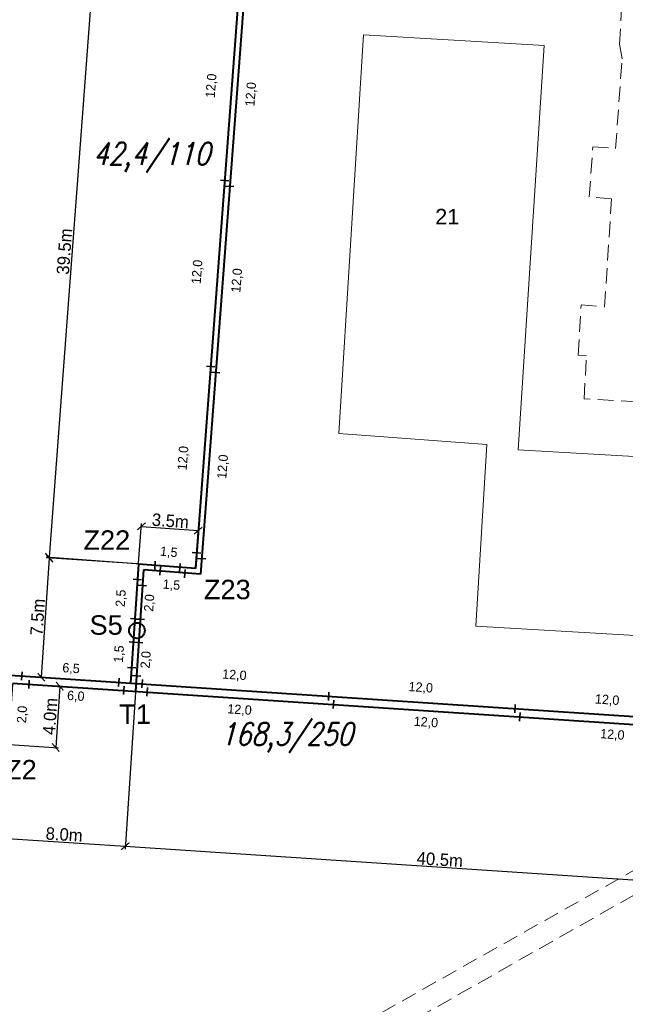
# Model space of a CAD drawing. Extents: x 6567519 to 6569315, y 5583523 to 5585607.
# Tile 10 of 67: x 6568310 to 6568349, y 5583983 to 5584046. Entities that reach past the tile are written whole.
import ezdxf
from ezdxf.enums import TextEntityAlignment as Align

# ---------------------------------------------------------------- set-up
doc = ezdxf.new("R2010")
doc.units = 0
doc.header["$PDSIZE"] = 0.75
doc.linetypes.add('GAK', pattern=[3.5, 2, -0.7, 0.1, -0.7])
doc.linetypes.add('PRZER2-1', pattern=[3, 2, -1])
doc.layers.get('0').update_dxf_attribs({"linetype": 'CONTINUOUS', "lineweight": 13})
doc.layers.get('Defpoints').update_dxf_attribs({"linetype": 'CONTINUOUS'})
for name, color, linetype, lineweight in [('alarm', 51, 'CONTINUOUS', 50), ('GEPADR_O', 7, 'CONTINUOUS', 18), ('GESBZO', 7, 'CONTINUOUS', 50), ('GSSKOD', 7, 'PRZER2-1', 18), ('siec', 7, 'GAK', 70)]:
    doc.layers.add(name, color=color, linetype=linetype, lineweight=lineweight)
doc.styles.add('GEO-INFO', font='arial.ttf')
doc.styles.add('UZBROJENIE', font='SIMPLEX.shx', dxfattribs={"width": 0.8, "oblique": 15.00003, "height": 0.9})
doc.dimstyles.new('Kopia Standard', dxfattribs={"dimtxt": 0.6, "dimasz": 0.5, "dimexe": 0.18, "dimexo": 0.0625, "dimgap": 0.09, "dimtad": 1, "dimdec": 1, "dimrnd": 0.5, "dimzin": 0, "dimtxsty": 'Standard', "dimblk": 'ARCHTICK', "dimcen": 0.09, "dimse1": 1, "dimse2": 1, "dimsd1": 1, "dimsd2": 1, "dimadec": 0, "dimazin": 0, "dimtfac": 1, "dimtdec": 1, "dimtofl": 0, "dimtmove": 0, "dimatfit": 3, "dimfxl": 0, "dimtolj": 1, "dimtzin": 0, "dimarcsym": 0})
doc.dimstyles.new('Kopii (2) z Standard', dxfattribs={"dimtxt": 0.8, "dimasz": 0.5, "dimexe": 0.18, "dimexo": 0.0625, "dimgap": 0.09, "dimtad": 1, "dimdec": 1, "dimrnd": 0.5, "dimzin": 0, "dimdsep": 46, "dimtxsty": 'Standard', "dimblk": 'ARCHTICK', "dimcen": 0.09, "dimadec": 0, "dimazin": 0, "dimtfac": 1, "dimtdec": 1, "dimtofl": 0, "dimtmove": 0, "dimatfit": 3, "dimfxl": 0, "dimtolj": 1, "dimtzin": 0, "dimarcsym": 0})

# ---------------------------------------------------------------- blocks, each defined once
blk = doc.blocks.new('_ArchTick')
at = {"color": 0, "linetype": 'ByBlock', "const_width": 0.15}
blk.add_lwpolyline([(-0.5, -0.5), (0.5, 0.5)], dxfattribs=at)
blk = doc.blocks.new('*D46')
at = {"layer": 'Defpoints', "color": 0, "linetype": 'ByBlock', "lineweight": 20}
for p in [(6568324.095, 5584050.134), (6568311.732, 5584011.608), (6568321.132, 5584010.898)]:
    blk.add_point(p, dxfattribs=at)
at = {"layer": 'siec', "color": 0, "linetype": 'ByBlock', "lineweight": -2}
for p, q in [((6568314.695, 5584050.844), (6568311.732, 5584011.608)), ((6568324.033, 5584050.139), (6568314.516, 5584050.857)), ((6568321.07, 5584010.903), (6568311.553, 5584011.621))]:
    blk.add_line(p, q, dxfattribs=at)
at = {"layer": 'siec', "color": 0, "linetype": 'ByBlock', "lineweight": -2, "xscale": 0.5, "yscale": 0.5, "zscale": 0.5}
for p, rotation in [((6568314.695, 5584050.844), 85.6814196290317), ((6568311.732, 5584011.608), 265.6814196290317)]:
    blk.add_blockref('_ArchTick', p, dxfattribs=dict(at, rotation=rotation))
at = {"layer": 'siec', "color": 0, "linetype": 'ByBlock', "lineweight": 20, "insert": (6568312.725, 5584031.263), "char_height": 0.8, "attachment_point": 5, "rotation": 85.68142}
blk.add_mtext('\\A1;39.5m', dxfattribs=at)
blk = doc.blocks.new('*D47')
at = {"layer": 'Defpoints', "color": 0, "linetype": 'ByBlock', "lineweight": 20}
for p in [(6568321.315, 5584013.322), (6568317.481, 5584011.174), (6568321.132, 5584010.898)]:
    blk.add_point(p, dxfattribs=at)
at = {"layer": 'siec', "color": 0, "linetype": 'ByBlock', "lineweight": -2}
for p, q in [((6568317.486, 5584011.236), (6568317.678, 5584013.777)), ((6568317.664, 5584013.597), (6568321.315, 5584013.322)), ((6568321.137, 5584010.96), (6568321.328, 5584013.501))]:
    blk.add_line(p, q, dxfattribs=at)
at = {"layer": 'siec', "color": 0, "linetype": 'ByBlock', "lineweight": -2, "xscale": 0.5, "yscale": 0.5, "zscale": 0.5}
for p, rotation in [((6568317.664, 5584013.597), 175.6843530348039), ((6568321.315, 5584013.322), 355.6843530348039)]:
    blk.add_blockref('_ArchTick', p, dxfattribs=dict(at, rotation=rotation))
at = {"layer": 'siec', "color": 0, "linetype": 'ByBlock', "lineweight": 20, "insert": (6568319.527, 5584013.948), "char_height": 0.8, "attachment_point": 5, "rotation": 355.68435}
blk.add_mtext('\\A1;3.5m', dxfattribs=at)
blk = doc.blocks.new('*D48')
at = {"layer": 'Defpoints', "color": 0, "linetype": 'ByBlock', "lineweight": 20}
for p in [(6568317.481, 5584011.174), (6568311.236, 5584003.899), (6568316.972, 5584003.518)]:
    blk.add_point(p, dxfattribs=at)
at = {"layer": 'siec', "color": 0, "linetype": 'ByBlock', "lineweight": -2}
for p, q in [((6568311.745, 5584011.555), (6568311.236, 5584003.899)), ((6568317.419, 5584011.178), (6568311.566, 5584011.567)), ((6568316.91, 5584003.522), (6568311.056, 5584003.911))]:
    blk.add_line(p, q, dxfattribs=at)
at = {"layer": 'siec', "color": 0, "linetype": 'ByBlock', "lineweight": -2, "xscale": 0.5, "yscale": 0.5, "zscale": 0.5}
for p, rotation in [((6568311.745, 5584011.555), 86.19354322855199), ((6568311.236, 5584003.899), 266.193543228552)]:
    blk.add_blockref('_ArchTick', p, dxfattribs=dict(at, rotation=rotation))
at = {"layer": 'siec', "color": 0, "linetype": 'ByBlock', "lineweight": 20, "insert": (6568311.002, 5584007.76), "char_height": 0.8, "attachment_point": 5, "rotation": 86.19354}
blk.add_mtext('\\A1;7.5m', dxfattribs=at)
blk = doc.blocks.new('*D51')
at = {"layer": 'Defpoints', "color": 0, "linetype": 'ByBlock', "lineweight": 20}
for p in [(6568309.384, 5584003.522), (6568309.122, 5583999.583), (6568312.162, 5583999.381)]:
    blk.add_point(p, dxfattribs=at)
at = {"layer": 'siec', "color": 0, "linetype": 'ByBlock', "lineweight": -2}
for p, q in [((6568309.446, 5584003.517), (6568312.604, 5584003.307)), ((6568312.424, 5584003.319), (6568312.162, 5583999.381)), ((6568309.184, 5583999.579), (6568312.342, 5583999.369))]:
    blk.add_line(p, q, dxfattribs=at)
at = {"layer": 'siec', "color": 0, "linetype": 'ByBlock', "lineweight": -2, "xscale": 0.5, "yscale": 0.5, "zscale": 0.5}
for p, rotation in [((6568312.424, 5584003.319), 86.19354326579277), ((6568312.162, 5583999.381), 266.1935432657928)]:
    blk.add_blockref('_ArchTick', p, dxfattribs=dict(at, rotation=rotation))
at = {"layer": 'siec', "color": 0, "linetype": 'ByBlock', "lineweight": 20, "insert": (6568311.804, 5584001.383), "char_height": 0.8, "attachment_point": 5, "rotation": 86.19354}
blk.add_mtext('\\A1;4.0m', dxfattribs=at)
blk = doc.blocks.new('*D52')
at = {"layer": 'Defpoints', "color": 0, "linetype": 'ByBlock', "lineweight": 20}
for p in [(6568309.384, 5584003.522), (6568317.288, 5584002.996), (6568316.626, 5583993.037)]:
    blk.add_point(p, dxfattribs=at)
at = {"layer": 'siec', "color": 0, "linetype": 'ByBlock', "lineweight": -2}
for p, q in [((6568309.379, 5584003.459), (6568308.709, 5583993.383)), ((6568317.284, 5584002.933), (6568316.614, 5583992.857)), ((6568308.721, 5583993.563), (6568316.626, 5583993.037))]:
    blk.add_line(p, q, dxfattribs=at)
at = {"layer": 'siec', "color": 0, "linetype": 'ByBlock', "lineweight": -2, "xscale": 0.5, "yscale": 0.5, "zscale": 0.5}
for p, rotation in [((6568308.721, 5583993.563), 176.1935432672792), ((6568316.626, 5583993.037), 356.1935432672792)]:
    blk.add_blockref('_ArchTick', p, dxfattribs=dict(at, rotation=rotation))
at = {"layer": 'siec', "color": 0, "linetype": 'ByBlock', "lineweight": 20, "insert": (6568312.706, 5583993.789), "char_height": 0.8, "attachment_point": 5, "rotation": 356.19354}
blk.add_mtext('\\A1;8.0m', dxfattribs=at)
blk = doc.blocks.new('*D53')
at = {"layer": 'Defpoints', "color": 0, "linetype": 'ByBlock', "lineweight": 20}
for p in [(6568317.288, 5584002.996), (6568357.648, 5584000.31), (6568356.985, 5583990.352)]:
    blk.add_point(p, dxfattribs=at)
at = {"layer": 'siec', "color": 0, "linetype": 'ByBlock', "lineweight": -2}
for p, q in [((6568317.284, 5584002.933), (6568316.614, 5583992.857)), ((6568357.643, 5584000.248), (6568356.973, 5583990.172)), ((6568316.626, 5583993.037), (6568356.985, 5583990.352))]:
    blk.add_line(p, q, dxfattribs=at)
at = {"layer": 'siec', "color": 0, "linetype": 'ByBlock', "lineweight": -2, "xscale": 0.5, "yscale": 0.5, "zscale": 0.5}
for p, rotation in [((6568316.626, 5583993.037), 176.1935432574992), ((6568356.985, 5583990.352), 356.1935432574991)]:
    blk.add_blockref('_ArchTick', p, dxfattribs=dict(at, rotation=rotation))
at = {"layer": 'siec', "color": 0, "linetype": 'ByBlock', "lineweight": 20, "insert": (6568336.838, 5583992.183), "char_height": 0.8, "attachment_point": 5, "rotation": 356.19354}
blk.add_mtext('\\A1;40.5m', dxfattribs=at)
blk = doc.blocks.new('*D146')
at = {"layer": 'Defpoints', "color": 0, "linetype": 'ByBlock', "lineweight": 20}
for p in [(6568324.242, 5584047.418), (6568323.339, 5584035.452), (6568324.726, 5584035.347)]:
    blk.add_point(p, dxfattribs=at)
at = {"layer": 'siec', "color": 0, "linetype": 'ByBlock', "lineweight": 20, "insert": (6568324.739, 5584041.363), "char_height": 0.6, "attachment_point": 5, "rotation": 85.68435}
blk.add_mtext('\\A1;12,0', dxfattribs=at)
blk = doc.blocks.new('*D147')
at = {"layer": 'Defpoints', "color": 0, "linetype": 'ByBlock', "lineweight": 20}
for p in [(6568323.081, 5584047.861), (6568323.917, 5584047.798), (6568323.014, 5584035.832)]:
    blk.add_point(p, dxfattribs=at)
at = {"layer": 'siec', "color": 0, "linetype": 'ByBlock', "lineweight": 20, "insert": (6568322.191, 5584041.911), "char_height": 0.6, "attachment_point": 5, "rotation": 85.68435}
blk.add_mtext('\\A1;12,0', dxfattribs=at)
blk = doc.blocks.new('*D148')
at = {"layer": 'Defpoints', "color": 0, "linetype": 'ByBlock', "lineweight": 20}
for p in [(6568323.339, 5584035.452), (6568322.436, 5584023.486), (6568323.823, 5584023.381)]:
    blk.add_point(p, dxfattribs=at)
at = {"layer": 'siec', "color": 0, "linetype": 'ByBlock', "lineweight": 20, "insert": (6568323.836, 5584029.397), "char_height": 0.6, "attachment_point": 5, "rotation": 85.68435}
blk.add_mtext('\\A1;12,0', dxfattribs=at)
blk = doc.blocks.new('*D149')
at = {"layer": 'Defpoints', "color": 0, "linetype": 'ByBlock', "lineweight": 20}
for p in [(6568322.178, 5584035.895), (6568323.014, 5584035.832), (6568322.111, 5584023.866)]:
    blk.add_point(p, dxfattribs=at)
at = {"layer": 'siec', "color": 0, "linetype": 'ByBlock', "lineweight": 20, "insert": (6568321.288, 5584029.945), "char_height": 0.6, "attachment_point": 5, "rotation": 85.68435}
blk.add_mtext('\\A1;12,0', dxfattribs=at)
blk = doc.blocks.new('*D150')
at = {"layer": 'Defpoints', "color": 0, "linetype": 'ByBlock', "lineweight": 20}
for p in [(6568322.436, 5584023.486), (6568321.533, 5584011.52), (6568322.92, 5584011.415)]:
    blk.add_point(p, dxfattribs=at)
at = {"layer": 'siec', "color": 0, "linetype": 'ByBlock', "lineweight": 20, "insert": (6568322.933, 5584017.431), "char_height": 0.6, "attachment_point": 5, "rotation": 85.68435}
blk.add_mtext('\\A1;12,0', dxfattribs=at)
blk = doc.blocks.new('*D151')
at = {"layer": 'Defpoints', "color": 0, "linetype": 'ByBlock', "lineweight": 20}
for p in [(6568321.275, 5584023.929), (6568322.111, 5584023.866), (6568321.208, 5584011.9)]:
    blk.add_point(p, dxfattribs=at)
at = {"layer": 'siec', "color": 0, "linetype": 'ByBlock', "lineweight": 20, "insert": (6568320.385, 5584017.979), "char_height": 0.6, "attachment_point": 5, "rotation": 85.68435}
blk.add_mtext('\\A1;12,0', dxfattribs=at)
blk = doc.blocks.new('*D152')
at = {"layer": 'Defpoints', "color": 0, "linetype": 'ByBlock', "lineweight": 20}
for p in [(6568317.147, 5584006.148), (6568316.652, 5584004.541), (6568317.039, 5584004.516)]:
    blk.add_point(p, dxfattribs=at)
at = {"layer": 'siec', "color": 0, "linetype": 'ByBlock', "lineweight": 20, "insert": (6568316.268, 5584005.387), "char_height": 0.6, "attachment_point": 5, "rotation": 86.19354}
blk.add_mtext('\\A1;1,5', dxfattribs=at)
blk = doc.blocks.new('*D153')
at = {"layer": 'Defpoints', "color": 0, "linetype": 'ByBlock', "lineweight": 20}
for p in [(6568317.498, 5584006.125), (6568317.351, 5584003.994), (6568318.357, 5584003.924)]:
    blk.add_point(p, dxfattribs=at)
at = {"layer": 'siec', "color": 0, "linetype": 'ByBlock', "lineweight": 20, "insert": (6568317.992, 5584005.02), "char_height": 0.6, "attachment_point": 5, "rotation": 86.03856}
blk.add_mtext('\\A1;2,0', dxfattribs=at)
blk = doc.blocks.new('*D154')
at = {"layer": 'Defpoints', "color": 0, "linetype": 'ByBlock', "lineweight": 20}
for p in [(6568317.415, 5584010.176), (6568316.743, 5584007.679), (6568317.247, 5584007.645)]:
    blk.add_point(p, dxfattribs=at)
at = {"layer": 'siec', "color": 0, "linetype": 'ByBlock', "lineweight": 20, "insert": (6568316.388, 5584008.973), "char_height": 0.6, "attachment_point": 5, "rotation": 86.19354}
blk.add_mtext('\\A1;2,5', dxfattribs=at)
blk = doc.blocks.new('*D155')
at = {"layer": 'Defpoints', "color": 0, "linetype": 'ByBlock', "lineweight": 20}
for p in [(6568317.741, 5584009.8), (6568317.59, 5584007.621), (6568318.58, 5584007.553)]:
    blk.add_point(p, dxfattribs=at)
at = {"layer": 'siec', "color": 0, "linetype": 'ByBlock', "lineweight": 20, "insert": (6568318.216, 5584008.673), "char_height": 0.6, "attachment_point": 5, "rotation": 86.03856}
blk.add_mtext('\\A1;2,0', dxfattribs=at)
blk = doc.blocks.new('*D156')
at = {"layer": 'Defpoints', "color": 0, "linetype": 'ByBlock', "lineweight": 20}
for p in [(6568320.178, 5584011.391), (6568318.542, 5584011.094), (6568320.133, 5584010.937)]:
    blk.add_point(p, dxfattribs=at)
at = {"layer": 'siec', "color": 0, "linetype": 'ByBlock', "lineweight": 20, "insert": (6568319.425, 5584011.907), "char_height": 0.6, "attachment_point": 5, "rotation": 354.39391}
blk.add_mtext('\\A1;1,5', dxfattribs=at)
blk = doc.blocks.new('*D157')
at = {"layer": 'Defpoints', "color": 0, "linetype": 'ByBlock', "lineweight": 20}
for p in [(6568318.868, 5584010.723), (6568320.461, 5584010.598), (6568320.359, 5584009.295)]:
    blk.add_point(p, dxfattribs=at)
at = {"layer": 'siec', "color": 0, "linetype": 'ByBlock', "lineweight": 20, "insert": (6568319.597, 5584009.796), "char_height": 0.6, "attachment_point": 5, "rotation": 355.51169}
blk.add_mtext('\\A1;1,5', dxfattribs=at)
blk = doc.blocks.new('*D176')
at = {"layer": 'Defpoints', "color": 0, "linetype": 'ByBlock', "lineweight": 20}
for p in [(6568309.98, 5584003.989), (6568316.238, 5584003.782), (6568316.224, 5584003.568)]:
    blk.add_point(p, dxfattribs=at)
at = {"layer": 'siec', "color": 0, "linetype": 'ByBlock', "lineweight": 20, "insert": (6568313.146, 5584004.431), "char_height": 0.6, "attachment_point": 5, "rotation": 356.14056}
blk.add_mtext('\\A1;6,5', dxfattribs=at)
blk = doc.blocks.new('*D177')
at = {"layer": 'Defpoints', "color": 0, "linetype": 'ByBlock', "lineweight": 20}
for p in [(6568310.446, 5584003.463), (6568316.54, 5584003.053), (6568310.375, 5584002.416)]:
    blk.add_point(p, dxfattribs=at)
at = {"layer": 'siec', "color": 0, "linetype": 'ByBlock', "lineweight": 20, "insert": (6568313.452, 5584002.65), "char_height": 0.6, "attachment_point": 5, "rotation": 356.14623}
blk.add_mtext('\\A1;6,0', dxfattribs=at)
blk = doc.blocks.new('*D186')
at = {"layer": 'Defpoints', "color": 0, "linetype": 'ByBlock', "lineweight": 20}
for p in [(6568341.668, 5584001.875), (6568353.64, 5584001.068), (6568353.673, 5584001.556)]:
    blk.add_point(p, dxfattribs=at)
at = {"layer": 'siec', "color": 0, "linetype": 'ByBlock', "lineweight": 20, "insert": (6568347.585, 5584002.407), "char_height": 0.6, "attachment_point": 5, "rotation": 356.14623}
blk.add_mtext('\\A1;12,0', dxfattribs=at)
blk = doc.blocks.new('*D187')
at = {"layer": 'Defpoints', "color": 0, "linetype": 'ByBlock', "lineweight": 20}
for p in [(6568341.984, 5584001.362), (6568353.957, 5584000.556), (6568341.902, 5584000.138)]:
    blk.add_point(p, dxfattribs=at)
at = {"layer": 'siec', "color": 0, "linetype": 'ByBlock', "lineweight": 20, "insert": (6568347.918, 5584000.173), "char_height": 0.6, "attachment_point": 5, "rotation": 356.14623}
blk.add_mtext('\\A1;12,0', dxfattribs=at)
blk = doc.blocks.new('*D188')
at = {"layer": 'Defpoints', "color": 0, "linetype": 'ByBlock', "lineweight": 20}
for p in [(6568329.694, 5584002.671), (6568341.7, 5584002.352), (6568341.667, 5584001.864)]:
    blk.add_point(p, dxfattribs=at)
at = {"layer": 'siec', "color": 0, "linetype": 'ByBlock', "lineweight": 20, "insert": (6568335.612, 5584003.203), "char_height": 0.6, "attachment_point": 5, "rotation": 356.14623}
blk.add_mtext('\\A1;12,0', dxfattribs=at)
blk = doc.blocks.new('*D189')
at = {"layer": 'Defpoints', "color": 0, "linetype": 'ByBlock', "lineweight": 20}
for p in [(6568330.011, 5584002.158), (6568341.984, 5584001.352), (6568329.928, 5584000.933)]:
    blk.add_point(p, dxfattribs=at)
at = {"layer": 'siec', "color": 0, "linetype": 'ByBlock', "lineweight": 20, "insert": (6568335.944, 5584000.969), "char_height": 0.6, "attachment_point": 5, "rotation": 356.14623}
blk.add_mtext('\\A1;12,0', dxfattribs=at)
blk = doc.blocks.new('*D190')
at = {"layer": 'Defpoints', "color": 0, "linetype": 'ByBlock', "lineweight": 20}
for p in [(6568317.721, 5584003.475), (6568329.727, 5584003.156), (6568329.694, 5584002.668)]:
    blk.add_point(p, dxfattribs=at)
at = {"layer": 'siec', "color": 0, "linetype": 'ByBlock', "lineweight": 20, "insert": (6568323.639, 5584004.007), "char_height": 0.6, "attachment_point": 5, "rotation": 356.14623}
blk.add_mtext('\\A1;12,0', dxfattribs=at)
blk = doc.blocks.new('*D191')
at = {"layer": 'Defpoints', "color": 0, "linetype": 'ByBlock', "lineweight": 20}
for p in [(6568318.038, 5584002.963), (6568317.955, 5584001.738), (6568330.011, 5584002.156)]:
    blk.add_point(p, dxfattribs=at)
at = {"layer": 'siec', "color": 0, "linetype": 'ByBlock', "lineweight": 20, "insert": (6568323.971, 5584001.773), "char_height": 0.6, "attachment_point": 5, "rotation": 356.14623}
blk.add_mtext('\\A1;12,0', dxfattribs=at)
blk = doc.blocks.new('*D201')
at = {"layer": 'Defpoints', "color": 0, "linetype": 'ByBlock', "lineweight": 20}
for p in [(6568309.308, 5584002.524), (6568309.188, 5584000.581), (6568310.426, 5584000.504)]:
    blk.add_point(p, dxfattribs=at)
at = {"layer": 'siec', "color": 0, "linetype": 'ByBlock', "lineweight": 20, "insert": (6568310.047, 5584001.503), "char_height": 0.6, "attachment_point": 5, "rotation": 86.45505}
blk.add_mtext('\\A1;2,0', dxfattribs=at)

msp = doc.modelspace()

# ---------------------------------------------------------------- linework, layer by layer
at = {"layer": 'GESBZO', "color": 7, "linetype": 'Continuous', "lineweight": 20, "elevation": 10.18}
msp.add_lwpolyline([(6568343.55, 5584044.5), (6568341.86, 5584018.52), (6568365.36, 5584017.17), (6568364.76, 5584005.69), (6568339.15, 5584007.19), (6568339.86, 5584018.86), (6568330.35, 5584019.57), (6568331.94, 5584045.19)], close=True, dxfattribs=at)
at = {"layer": 'GSSKOD', "color": 7, "linetype": 'PRZER2-1', "lineweight": 20, "ltscale": 0.5, "elevation": 10.18}
for points in [[(6568349.49, 5584021.61), (6568346.11, 5584021.79), (6568346.25, 5584024.56), (6568345.72, 5584024.6), (6568345.91, 5584027.83), (6568347.42, 5584027.7), (6568347.87, 5584034.64), (6568346.44, 5584034.78), (6568346.67, 5584037.99), (6568348.13, 5584037.88), (6568348.54, 5584043.65), (6568348.39, 5584044.58), (6568348.51, 5584046.88)], [(6568310.89, 5583969.83), (6568364.74, 5584000.19)], [(6568364.13, 5583973.36), (6568365.92, 5583998.78), (6568364.96, 5583998.79), (6568313.68, 5583969.67)]]:
    msp.add_lwpolyline(points, dxfattribs=at)
at = {"layer": 'siec', "color": 1, "linetype": 'ByBlock', "lineweight": 40}
for p, q in [((6568324.095, 5584050.161), (6568321.132, 5584010.898)), ((6568324.421, 5584049.785), (6568321.458, 5584010.523)), ((6568317.481, 5584011.174), (6568316.972, 5584003.518)), ((6568317.807, 5584010.798), (6568317.288, 5584002.996)), ((6568321.132, 5584010.898), (6568317.481, 5584011.174)), ((6568321.458, 5584010.523), (6568317.807, 5584010.798)), ((6568308.918, 5584004.054), (6568358.18, 5584000.776)), ((6568309.384, 5584003.522), (6568357.648, 5584000.31))]:
    msp.add_line(p, q, dxfattribs=at)
at = {"layer": 'siec', "color": 1, "linetype": 'Continuous', "lineweight": 35}
for p, q in [((6568322.743, 5584035.851), (6568323.284, 5584035.813)), ((6568323.068, 5584035.47), (6568323.61, 5584035.433)), ((6568321.84, 5584023.885), (6568322.381, 5584023.847)), ((6568322.165, 5584023.504), (6568322.707, 5584023.467)), ((6568320.937, 5584011.919), (6568321.478, 5584011.881)), ((6568318.524, 5584010.827), (6568318.561, 5584011.369)), ((6568320.115, 5584010.667), (6568320.151, 5584011.208)), ((6568321.262, 5584011.538), (6568321.804, 5584011.501)), ((6568318.85, 5584010.452), (6568318.887, 5584010.994)), ((6568320.44, 5584010.286), (6568320.477, 5584010.828)), ((6568317.135, 5584010.195), (6568317.677, 5584010.158)), ((6568317.461, 5584009.82), (6568318.003, 5584009.782)), ((6568316.976, 5584007.664), (6568317.518, 5584007.626)), ((6568317.327, 5584007.641), (6568317.869, 5584007.603)), ((6568316.876, 5584006.167), (6568317.418, 5584006.13)), ((6568317.228, 5584006.144), (6568317.769, 5584006.106)), ((6568309.961, 5584003.708), (6568309.997, 5584004.249)), ((6568316.768, 5584004.534), (6568317.309, 5584004.497)), ((6568310.426, 5584003.175), (6568310.463, 5584003.717)), ((6568316.206, 5584003.304), (6568316.243, 5584003.846)), ((6568317.084, 5584004.012), (6568317.625, 5584003.975)), ((6568317.703, 5584003.213), (6568317.74, 5584003.754)), ((6568316.522, 5584002.782), (6568316.559, 5584003.324)), ((6568318.019, 5584002.69), (6568318.056, 5584003.232)), ((6568329.676, 5584002.408), (6568329.713, 5584002.95)), ((6568329.992, 5584001.886), (6568330.029, 5584002.428)), ((6568341.649, 5584001.604), (6568341.686, 5584002.146)), ((6568341.965, 5584001.082), (6568342.002, 5584001.624))]:
    msp.add_line(p, q, dxfattribs=at)
at = {"layer": 'siec', "color": 1, "linetype": 'ByBlock', "lineweight": 40}
msp.add_circle((6568317.38, 5584006.897, 5.802), 0.5, dxfattribs=at)

# ---------------------------------------------------------------- texts
at = {"layer": 'alarm', "color": 1, "lineweight": 30, "style": 'UZBROJENIE', "oblique": 15.00003, "width": 0.8}
for s, p in [('42,4/110', (6568314.562, 5584036.821)), ('168,3/250', (6568322.747, 5583999.525, 10.18))]:
    msp.add_text(s, height=1.44, dxfattribs=at).set_placement(p)
at = {"layer": 'alarm', "color": 1, "linetype": 'Continuous', "lineweight": 30, "style": 'GEO-INFO'}
for s, p in [('Z22', (6568315.446, 5584012.723, 0.62)), ('Z23', (6568323.184, 5584009.539, 0.62)), ('T1', (6568317.26, 5584001.524, 0.62)), ('Z2', (6568309.928, 5583997.969, 0.62))]:
    msp.add_text(s, height=1.25, dxfattribs=at).set_placement(p, align=Align.MIDDLE)
at = {"layer": 'alarm', "color": 6, "linetype": 'Continuous', "lineweight": 30, "style": 'GEO-INFO'}
msp.add_text('S5', height=1.25, dxfattribs=at).set_placement((6568315.403, 5584007.255, 0.62), align=Align.MIDDLE)
at = {"layer": 'GEPADR_O', "color": 7, "linetype": 'Continuous', "lineweight": 20, "style": 'GEO-INFO'}
msp.add_text('21', height=1, dxfattribs=at).set_placement((6568336.538, 5584033.001, 10.8))

# ---------------------------------------------------------------- dimensions: what is measured, and where the dimension line sits
at = {"layer": 'siec', "color": 1, "linetype": 'ByBlock', "lineweight": 20}
for p1, p2, distance, picture, middle in [((6568324.095, 5584050.134), (6568321.132, 5584010.898), -9.427, '*D46', (6568312.725, 5584031.263)), ((6568317.481, 5584011.174), (6568321.132, 5584010.898), 2.431, '*D47', (6568319.527, 5584013.948)), ((6568317.481, 5584011.174), (6568316.972, 5584003.518), -5.749, '*D48', (6568311.002, 5584007.76)), ((6568309.384, 5584003.522), (6568309.122, 5583999.583), 3.047, '*D51', (6568311.804, 5584001.383)), ((6568309.384, 5584003.522), (6568317.288, 5584002.996), -9.981, '*D52', (6568312.706, 5583993.789)), ((6568317.288, 5584002.996), (6568357.648, 5584000.31), -9.981, '*D53', (6568336.838, 5583992.183))]:
    dim = msp.add_aligned_dim(p1=p1, p2=p2, distance=distance, dimstyle='Kopii (2) z Standard', override={"dimpost": 'm'}, dxfattribs=at)
    dim.commit()
    dim.dimension.update_dxf_attribs({"geometry": picture, "text_midpoint": middle})
for p1, p2, distance, picture, middle in [((6568323.014, 5584035.832), (6568323.917, 5584047.798), 0.838, '*D147', (6568322.191, 5584041.911)), ((6568324.242, 5584047.418), (6568323.339, 5584035.452), 1.391, '*D146', (6568324.739, 5584041.363)), ((6568322.111, 5584023.866), (6568323.014, 5584035.832), 0.838, '*D149', (6568321.288, 5584029.945)), ((6568323.339, 5584035.452), (6568322.436, 5584023.486), 1.391, '*D148', (6568323.836, 5584029.397)), ((6568321.208, 5584011.9), (6568322.111, 5584023.866), 0.838, '*D151', (6568320.385, 5584017.979)), ((6568322.436, 5584023.486), (6568321.533, 5584011.52), 1.391, '*D150', (6568322.933, 5584017.431)), ((6568318.542, 5584011.094), (6568320.133, 5584010.937), 0.455, '*D156', (6568319.425, 5584011.907)), ((6568318.868, 5584010.723), (6568320.461, 5584010.598), -1.307, '*D157', (6568319.597, 5584009.796)), ((6568317.415, 5584010.176), (6568317.247, 5584007.645), -0.505, '*D154', (6568316.388, 5584008.973)), ((6568317.741, 5584009.8), (6568317.59, 5584007.621), 0.992, '*D155', (6568318.216, 5584008.673)), ((6568317.147, 5584006.148), (6568317.039, 5584004.516), -0.387, '*D152', (6568316.268, 5584005.387)), ((6568317.498, 5584006.125), (6568317.351, 5584003.994), 1.009, '*D153', (6568317.992, 5584005.02)), ((6568309.98, 5584003.989), (6568316.224, 5584003.568), 0.215, '*D176', (6568313.146, 5584004.431)), ((6568316.54, 5584003.053), (6568310.446, 5584003.463), 1.05, '*D177', (6568313.452, 5584002.65)), ((6568330.011, 5584002.156), (6568318.038, 5584002.963), 1.228, '*D191', (6568323.971, 5584001.773)), ((6568309.308, 5584002.524), (6568309.188, 5584000.581), 1.241, '*D201', (6568310.047, 5584001.503)), ((6568341.984, 5584001.352), (6568330.011, 5584002.158), 1.228, '*D189', (6568335.944, 5584000.969)), ((6568353.957, 5584000.556), (6568341.984, 5584001.362), 1.228, '*D187', (6568347.918, 5584000.173))]:
    dim = msp.add_aligned_dim(p1=p1, p2=p2, distance=distance, dimstyle='Kopia Standard', dxfattribs=at)
    dim.commit()
    dim.dimension.update_dxf_attribs({"geometry": picture, "text_midpoint": middle})
for base, p1, p2, picture, middle in [((6568329.727, 5584003.156), (6568317.721, 5584003.475), (6568329.694, 5584002.668), '*D190', (6568323.609, 5584003.568)), ((6568341.7, 5584002.352), (6568329.694, 5584002.671), (6568341.667, 5584001.864), '*D188', (6568335.582, 5584002.764)), ((6568353.673, 5584001.556), (6568341.668, 5584001.875), (6568353.64, 5584001.068), '*D186', (6568347.556, 5584001.968))]:
    dim = msp.add_linear_dim(base=base, p1=p1, p2=p2, angle=356.14623, dimstyle='Kopia Standard', dxfattribs=at)
    dim.commit()
    dim.dimension.update_dxf_attribs({"geometry": picture, "text_midpoint": middle, "dimtype": 161})

doc.saveas('drawing.dxf')
